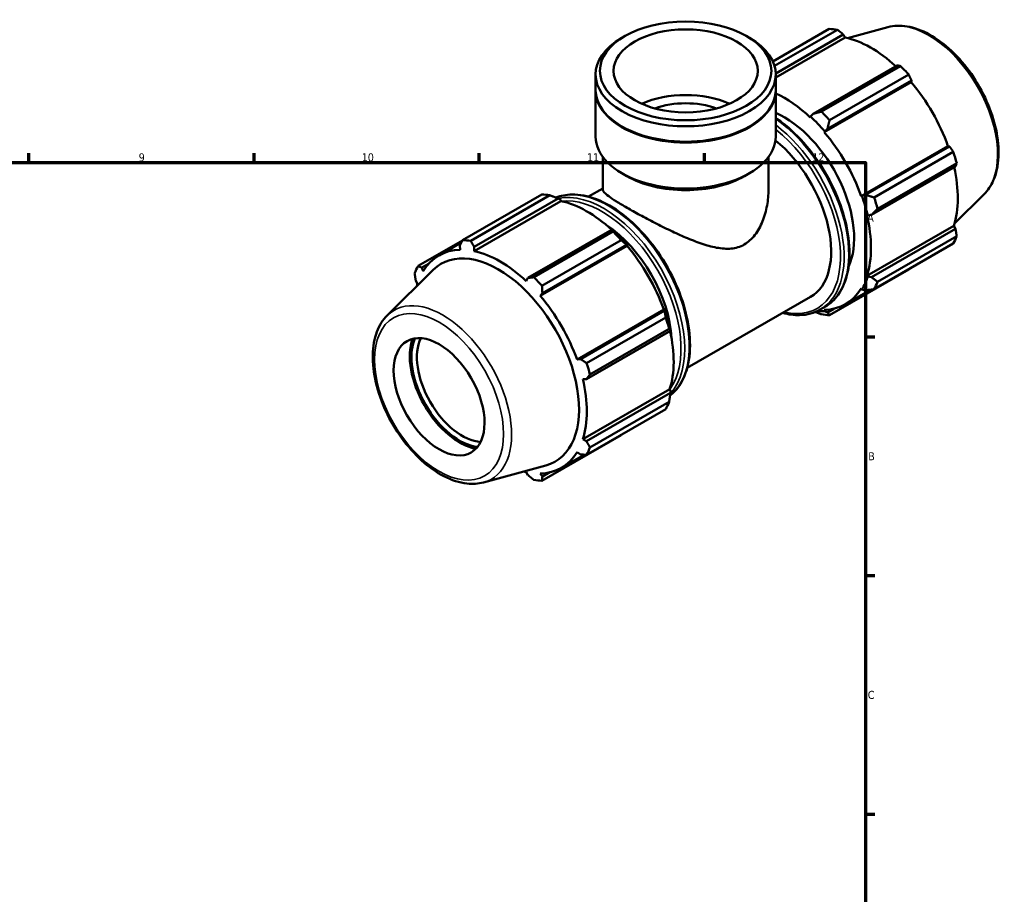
# Model space of a CAD drawing. Header units: millimetres. Extents: x 0 to 931, y 0 to 945.
# Tile 5 of 6: x 558 to 864, y 346 to 618. Entities that reach past the tile are written whole.
import ezdxf

# ---------------------------------------------------------------- set-up
doc = ezdxf.new("R2010")
doc.units = ezdxf.units.MM
for name, color, linetype, lineweight in [('Border (ISO)', 7, 'Continuous', 70), ('Visible (ISO)', 7, 'Continuous', 50), ('Visible Narrow (ISO)', 7, 'Continuous', 35)]:
    doc.layers.add(name, color=color, linetype=linetype, lineweight=lineweight)
doc.styles.add('Note Text (ISO)', font='tahoma.ttf')

# ---------------------------------------------------------------- blocks, each defined once
blk = doc.blocks.new('Borders Default Border')
at = {"layer": 'Border (ISO)'}
for p, q in [((560.67, 574), (560.67, 576.9)), ((630.75, 574), (630.75, 576.9)), ((700.83, 574), (700.83, 576.9)), ((770.92, 574), (770.92, 576.9)), ((821, 519.75), (823.9, 519.75)), ((821, 445.5), (823.9, 445.5)), ((821, 371.25), (823.9, 371.25))]:
    blk.add_line(p, q, dxfattribs=at)
at = {"layer": 'Border (ISO)', "flags": 128}
blk.add_lwpolyline([(20, 20), (20, 574), (821, 574), (821, 20), (20, 20)], dxfattribs=at)
at = {"layer": 'Border (ISO)', "color": 232, "true_color": 0xca0064, "char_height": 2.5, "attachment_point": 7, "style": 'Note Text (ISO)'}
for s, insert in [('9', (594.88, 574.35)), ('10', (664.29, 574.35)), ('11', (734.37, 574.4)), ('12', (804.46, 574.4)), ('A', (821.59, 555.62)), ('B', (821.89, 481.38)), ('C', (821.73, 407.08))]:
    blk.add_mtext(s, dxfattribs=dict(at, insert=insert))

msp = doc.modelspace()

# ---------------------------------------------------------------- linework, layer by layer
at = {"layer": 'Visible (ISO)'}
for p, q in [((827.986, 616.163), (815.468, 612.768)), ((746.123, 613.371), (745.168, 612.817)), ((784.003, 613.371), (784.958, 612.817)), ((792.197, 605.493), (809.768, 615.612)), ((812.299, 615.366), (792.714, 604.088)), ((793.085, 601.785), (814.123, 613.9)), ((793.091, 600.528), (814.667, 612.953)), ((814.123, 613.9), (814.667, 612.953)), ((830.861, 604.261), (804.7, 589.196)), ((807.307, 589.88), (831.932, 604.06)), ((737.035, 596.662), (737.035, 601.448)), ((793.091, 596.662), (793.091, 601.448)), ((834.463, 601.391), (809.838, 587.21)), ((808.201, 583.474), (835.224, 599.035)), ((809.182, 584.468), (835.343, 599.533)), ((835.343, 599.533), (835.224, 599.035)), ((737.035, 582.109), (737.035, 596.416)), ((793.091, 582.109), (793.091, 596.416)), ((803.946, 588.323), (803.859, 588.053)), ((804.7, 589.196), (803.946, 588.323)), ((745.381, 585.169), (745.168, 585.293)), ((784.745, 585.169), (784.958, 585.293)), ((808.201, 583.474), (808.335, 583.694)), ((808.335, 583.694), (809.182, 584.468)), ((819.667, 563.614), (846.69, 579.176)), ((846.69, 579.176), (847.179, 579.033)), ((847.179, 579.033), (821.018, 563.968)), ((823.721, 563.165), (848.346, 577.345)), ((739.277, 565.563), (739.277, 575.784)), ((790.849, 565.563), (790.849, 575.784)), ((849.394, 573.815), (824.77, 559.635)), ((746.759, 569.817), (745.168, 570.74)), ((783.366, 569.817), (784.958, 570.74)), ((822.875, 557.717), (849.036, 572.782)), ((695.663, 549.903), (720.287, 564.083)), ((722.818, 563.838), (698.194, 549.658)), ((734.861, 563.412), (739.277, 565.955)), ((821.018, 563.968), (819.924, 563.621)), ((857.919, 564.184), (848.699, 555.061)), ((726.267, 562.047), (699.243, 546.485)), ((699.265, 547.757), (725.425, 562.822)), ((725.425, 562.822), (726.18, 562.416)), ((726.18, 562.416), (726.267, 562.047)), ((819.924, 563.621), (819.667, 563.614)), ((821.742, 557.5), (822.875, 557.717)), ((821.465, 557.558), (821.742, 557.5)), ((742.164, 553.183), (716.003, 538.118)), ((717.827, 538.352), (742.452, 552.532)), ((742.569, 552.978), (742.164, 553.183)), ((821.465, 538.81), (848.489, 554.372)), ((849.036, 553.429), (822.875, 538.364)), ((848.489, 554.372), (849.036, 553.429)), ((695.617, 549.815), (681.78, 541.847)), ((688.323, 545.128), (695.261, 549.124)), ((744.983, 549.862), (720.358, 535.682)), ((720.485, 533.391), (746.646, 548.456)), ((746.646, 548.456), (746.958, 548.349)), ((848.346, 548.793), (823.721, 534.612)), ((824.77, 536.935), (849.394, 551.115)), ((694.782, 548.192), (694.901, 546.906)), ((699.243, 546.485), (699.265, 547.757)), ((746.824, 548.129), (719.801, 532.567)), ((746.958, 548.349), (746.824, 548.129)), ((682.947, 541.323), (685.214, 542.629)), ((672.207, 526.456), (686.543, 540.641)), ((683.436, 540.252), (682.947, 541.323)), ((809.838, 526.556), (834.463, 540.736)), ((681.09, 537.21), (681.637, 536.267)), ((716.003, 538.118), (715.459, 537.147)), ((821.742, 538.55), (821.465, 538.81)), ((822.875, 538.364), (821.742, 538.55)), ((719.801, 532.567), (720.485, 533.391)), ((814.779, 529.949), (822.617, 534.462)), ((819.667, 534.826), (819.924, 534.523)), ((819.924, 534.523), (821.018, 534.251)), ((765.551, 510.117), (803.936, 532.221)), ((758.29, 528.269), (731.267, 512.708)), ((758.482, 527.956), (732.321, 512.891)), ((758.29, 528.269), (758.547, 528.276)), ((758.547, 528.276), (758.482, 527.956)), ((806.957, 528.283), (808.383, 529.104)), ((808.335, 527.797), (808.201, 528.172)), ((809.182, 527.383), (808.335, 527.797)), ((811.208, 528.549), (809.182, 527.383)), ((734.241, 511.636), (758.865, 525.817)), ((734.177, 506.639), (760.338, 521.704)), ((759.914, 522.287), (735.289, 508.106)), ((760.338, 521.704), (760.365, 522.155)), ((732.321, 512.891), (731.267, 512.708)), ((733.065, 506.652), (734.177, 506.639)), ((760.089, 503.466), (733.065, 487.904)), ((760.089, 503.466), (760.365, 503.206)), ((760.365, 503.206), (760.338, 502.352)), ((760.338, 502.352), (734.177, 487.287)), ((735.289, 485.407), (759.914, 499.587)), ((758.865, 497.264), (734.241, 483.084)), ((720.358, 475.028), (744.983, 489.208)), ((734.177, 487.287), (733.065, 487.904)), ((726.379, 479.043), (733.458, 483.12)), ((731.267, 483.919), (732.321, 483.174)), ((702.14, 474.477), (721.605, 479.756)), ((715.459, 477.687), (716.003, 476.74)), ((720.485, 476.305), (719.801, 477.266)), ((722.808, 477.643), (720.485, 476.305))]:
    msp.add_line(p, q, dxfattribs=at)
for centre, major_axis, ratio in [((765.063, 602.548), (26.683, 0), 0.5758617), ((765.063, 602.548), (22.422, 0), 0.5758617), ((688.342, 501.139), (9.981, -17.332), 0.5780931)]:
    msp.add_ellipse(centre, major_axis=major_axis, ratio=ratio, dxfattribs=at)
for centre, major_axis, ratio, start_param, end_param in [((765.063, 601.448), (-28.028, 0), 0.5758617, 5.5016397, 10.2063236), ((822.115, 578.174), (-20.46, 35.53), 0.5780931, 5.8451561, 5.9396837), ((822.775, 578.554), (19.028, -33.043), 0.5780931, 2.0696433, 2.6635608), ((822.115, 578.174), (20.46, -35.53), 0.5780931, 1.9181653, 2.0126929), ((822.775, 578.554), (19.028, -33.043), 0.5780931, 1.2672974, 1.8781627), ((765.063, 596.416), (-28.028, 0), 0.5758617, 6.2755874, 9.4323759), ((765.063, 596.662), (-28.028, 0), 0.5758617, 0, 3.1415927), ((765.063, 582.109), (-22.423, 0), 0.5758617, 4.0547616, 5.3700163), ((795.751, 562.992), (-19.028, 33.043), 0.5780931, 5.1942882, 5.5985506), ((765.063, 582.109), (-18, 0), 0.5758617, 4.1500055, 5.2747725), ((795.751, 562.992), (15.345, -26.647), 0.5780931, 0.384838, 2.480785), ((795.751, 562.992), (19.233, -33.398), 0.5780931, 1.8781627, 2.0526956), ((797.491, 563.994), (-20.46, 35.53), 0.5780931, 5.059758, 5.1542856), ((765.063, 596.416), (27.728, 0), 0.5758617, 3.9231383, 5.5016397), ((795.751, 562.992), (-19.028, 33.043), 0.5780931, 4.4088901, 5.0197553), ((765.063, 582.109), (-28.028, 0), 0.5758617, 0, 3.1415927), ((788.591, 558.868), (15.345, -26.647), 0.5780931, 0, 2.1531502), ((822.115, 578.174), (20.46, -35.53), 0.5780931, 1.1327672, 1.2272947), ((822.775, 578.554), (19.028, -33.043), 0.5780931, 0.4818993, 1.0759774), ((765.063, 580.276), (25.786, 0), 0.5758617, 3.9231383, 5.5016397), ((732.635, 526.646), (-20.46, 35.53), 0.5780931, 5.8451561, 5.9396837), ((734.374, 527.647), (19.028, -33.043), 0.5780931, 2.0696433, 2.6635608), ((795.751, 562.992), (19.233, -33.398), 0.5780931, 1.0927645, 1.2672974), ((797.491, 563.994), (-20.46, 35.53), 0.5780931, 4.2743598, 4.3688874), ((738.978, 530.298), (15.345, -26.647), 0.5780931, 0.8482448, 2.2933478), ((795.751, 562.992), (-19.028, 33.043), 0.5780931, 3.6234919, 4.2343571), ((732.635, 526.646), (20.46, -35.53), 0.5780931, 1.9181653, 2.0126929), ((734.374, 527.647), (-19.233, 33.398), 0.5780931, 5.0197553, 5.1942882), ((708.01, 512.465), (-20.46, 35.53), 0.5780931, 5.8451561, 5.9396837), ((822.115, 578.174), (20.46, -35.53), 0.5780931, 0.347369, 0.4418966), ((707.351, 512.086), (-19.028, 33.043), 0.5780931, 5.9796864, 6.5905516), ((706.755, 511.742), (-17.733, 30.794), 0.5780931, 2.9904271, 6.4343509), ((707.351, 512.086), (-19.028, 33.043), 0.5780931, 5.1942882, 5.8051535), ((734.374, 527.647), (19.028, -33.043), 0.5780931, 1.2672974, 1.8781627), ((708.01, 512.465), (-20.46, 35.53), 0.5780931, 0.347369, 0.4418966), ((707.351, 512.086), (19.028, -33.043), 0.5780931, 3.6234919, 3.6506343), ((708.01, 512.465), (20.46, -35.53), 0.5780931, 1.9181653, 2.0126929), ((795.751, 562.992), (19.233, -33.398), 0.5780931, 0.3073663, 0.4818993), ((797.491, 563.994), (20.46, -35.53), 0.5780931, 0.347369, 0.4418966), ((795.751, 562.992), (19.028, -33.043), 0.5780931, 5.9796864, 6.5905516), ((707.351, 512.086), (-19.028, 33.043), 0.5780931, 4.4088901, 5.0197553), ((734.374, 527.647), (-19.233, 33.398), 0.5780931, 4.2343571, 4.4088901), ((795.751, 562.992), (19.233, -33.398), 0.5780931, 5.8927531, 5.9796864), ((732.635, 526.646), (20.46, -35.53), 0.5780931, 1.1327672, 1.2272947), ((797.491, 563.994), (20.46, -35.53), 0.5780931, 5.8451561, 5.9396837), ((734.374, 527.647), (19.028, -33.043), 0.5780931, 0.4818993, 1.0759774), ((694.735, 504.821), (-10.94, 18.997), 0.5780931, 0.4501195, 2.6914732), ((694.735, 504.821), (10.579, -18.372), 0.5780931, 3.5447904, 5.8799875), ((695.584, 505.309), (9.981, -17.332), 0.5780931, 3.511361, 5.913417), ((708.01, 512.465), (20.46, -35.53), 0.5780931, 1.1327672, 1.2272947), ((707.351, 512.086), (-19.028, 33.043), 0.5780931, 3.6234919, 4.2343571), ((732.635, 526.646), (20.46, -35.53), 0.5780931, 0.347369, 0.4418966), ((708.01, 512.465), (20.46, -35.53), 0.5780931, 0.347369, 0.4418966), ((707.351, 512.086), (19.028, -33.043), 0.5780931, 5.9796864, 6.5905516), ((707.351, 512.086), (19.028, -33.043), 0.5780931, 5.7741437, 5.8051535), ((708.01, 512.465), (20.46, -35.53), 0.5780931, 5.8451561, 5.9396837)]:
    msp.add_ellipse(centre, major_axis=major_axis, ratio=ratio, start_param=start_param, end_param=end_param, dxfattribs=at)
for points, knots in [([(827.986, 616.163), (829.864, 616.672), (831.896, 616.734), (836.244, 616.019), (838.573, 615.163), (843.253, 612.593), (845.604, 610.844), (850.035, 606.664), (852.114, 604.235), (855.802, 598.95), (857.412, 596.097), (860.015, 590.237), (861.008, 587.231), (862.27, 581.34), (862.536, 578.456), (862.274, 573.089), (861.744, 570.603), (860.075, 566.81), (859.111, 565.363), (857.919, 564.184)], [5.6508865, 5.6508865, 5.6508865, 5.6508865, 5.9414672, 5.9414672, 6.2600776, 6.2600776, 6.59097, 6.59097, 6.9211718, 6.9211718, 7.2498571, 7.2498571, 7.5786217, 7.5786217, 7.9089938, 7.9089938, 8.2396148, 8.2396148, 8.4901479, 8.4901479, 8.4901479, 8.4901479]), ([(793.091, 587.9), (793.741, 587.462), (794.389, 586.997), (797.709, 584.46), (800.305, 581.958), (805.075, 576.303), (807.25, 573.152), (810.966, 566.516), (812.506, 563.033), (814.8, 556.075), (815.552, 552.602), (816.184, 546.007), (816.062, 542.886), (814.933, 537.322), (813.927, 534.874), (811.38, 531.311), (809.986, 530.028), (808.383, 529.104)], [6.3669121, 6.3669121, 6.3669121, 6.3669121, 6.4446419, 6.4446419, 6.7683308, 6.7683308, 7.0913845, 7.0913845, 7.4141927, 7.4141927, 7.737316, 7.737316, 8.0610677, 8.0610677, 8.3836775, 8.3836775, 8.6413135, 8.6413135, 8.6413135, 8.6413135]), ([(724.707, 563.107), (726.226, 563.723), (727.885, 564.052), (732.058, 564.142), (734.652, 563.635), (739.995, 561.565), (742.747, 559.977), (748.096, 555.89), (750.692, 553.388), (755.462, 547.733), (757.637, 544.582), (761.353, 537.946), (762.893, 534.462), (765.187, 527.504), (765.939, 524.032), (766.571, 517.437), (766.449, 514.316), (765.32, 508.752), (764.314, 506.304), (762.121, 503.236), (761.221, 502.289), (760.213, 501.505)], [5.5790957, 5.5790957, 5.5790957, 5.5790957, 5.8061874, 5.8061874, 6.121586, 6.121586, 6.4446419, 6.4446419, 6.7683308, 6.7683308, 7.0913845, 7.0913845, 7.4141927, 7.4141927, 7.737316, 7.737316, 8.0610677, 8.0610677, 8.3836775, 8.3836775, 8.5606744, 8.5606744, 8.5606744, 8.5606744]), ([(739.277, 565.563), (739.277, 565.334), (739.414, 565.062), (740.02, 564.393), (740.489, 563.996), (741.767, 563.061), (742.578, 562.523), (744.501, 561.322), (745.614, 560.659), (748.045, 559.259), (749.405, 558.498), (752.32, 556.913), (753.876, 556.088), (757.064, 554.45), (758.701, 553.635), (761.938, 552.091), (763.538, 551.363), (766.655, 550.036), (768.286, 549.392), (771.525, 548.289), (773.132, 547.831), (776.253, 547.248), (777.768, 547.123), (780.654, 547.389), (782.027, 547.785), (783.296, 548.516)], [10.5868916, 10.5868916, 10.5868916, 10.5868916, 11.1025327, 11.1025327, 11.6181738, 11.6181738, 12.1338149, 12.1338149, 12.649456, 12.649456, 13.1650971, 13.1650971, 13.6807381, 13.6807381, 14.1963792, 14.1963792, 14.7120203, 14.7120203, 15.2505006, 15.2505006, 15.7889808, 15.7889808, 16.3274611, 16.3274611, 16.8659413, 16.8659413, 16.8659413, 16.8659413]), ([(783.296, 548.516), (784.565, 549.247), (785.674, 550.279), (787.568, 552.766), (788.355, 554.217), (789.611, 557.321), (790.08, 558.975), (790.7, 562.299), (790.849, 563.968), (790.849, 565.563)], [0, 0, 0, 0, 0.5384802, 0.5384802, 1.0769605, 1.0769605, 1.6154407, 1.6154407, 2.153921, 2.153921, 2.153921, 2.153921]), ([(806.957, 528.283), (805.05, 527.185), (802.851, 526.601), (798.818, 526.513), (797.061, 526.744), (795.265, 527.228)], [2.3581282, 2.3581282, 2.3581282, 2.3581282, 2.66459471, 2.66459471, 2.88252007, 2.88252007, 2.88252007, 2.88252007]), ([(672.207, 526.456), (670.824, 525.087), (669.75, 523.361), (668.187, 519.241), (667.758, 516.798), (667.632, 511.459), (667.964, 508.548), (669.355, 502.618), (670.413, 499.6), (673.133, 493.758), (674.792, 490.933), (678.554, 485.74), (680.656, 483.373), (685.117, 479.324), (687.478, 477.647), (692.252, 475.18), (694.668, 474.39), (698.786, 473.93), (700.521, 474.038), (702.14, 474.477)], [0.9346301, 0.9346301, 0.9346301, 0.9346301, 1.2252108, 1.2252108, 1.5438212, 1.5438212, 1.8747136, 1.8747136, 2.2049154, 2.2049154, 2.5336007, 2.5336007, 2.8623653, 2.8623653, 3.1927374, 3.1927374, 3.5233584, 3.5233584, 3.7738915, 3.7738915, 3.7738915, 3.7738915])]:
    msp.add_open_spline(points, degree=3, knots=knots, dxfattribs=at)
for points, weights in [([(814.123, 613.9), (813.233, 614.62), (812.299, 615.366)], [1.00222338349, 1.00151994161, 1]), ([(831.932, 604.06), (831.389, 604.165), (830.861, 604.261)], [1, 1.00151994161, 1.00222338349]), ([(835.343, 599.533), (834.916, 600.445), (834.463, 601.391)], [1.00222338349, 1.00151994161, 1]), ([(807.307, 589.88), (805.966, 589.524), (804.7, 589.196)], [1.01598000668, 1.01136250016, 1.00594412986]), ([(809.182, 584.468), (809.492, 585.805), (809.838, 587.21)], [1.00594412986, 1.01136250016, 1.01598000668]), ([(848.346, 577.345), (847.754, 578.208), (847.179, 579.033)], [1, 1.00151994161, 1.00222338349]), ([(849.036, 572.782), (849.215, 573.29), (849.394, 573.815)], [1.00222338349, 1.00151994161, 1]), ([(722.818, 563.838), (724.16, 563.326), (725.425, 562.822)], [1.01598000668, 1.01136250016, 1.00594412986]), ([(823.721, 563.165), (822.331, 563.568), (821.018, 563.968)], [1.01598000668, 1.01136250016, 1.00594412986]), ([(822.875, 557.717), (823.791, 558.65), (824.77, 559.635)], [1.00594412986, 1.01136250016, 1.01598000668]), ([(742.164, 553.183), (742.316, 552.871), (742.452, 552.532)], [1.00594412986, 1.01136250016, 1.01598000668]), ([(849.394, 551.115), (849.215, 552.298), (849.036, 553.429)], [1, 1.00151994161, 1.00222338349]), ([(694.782, 548.192), (695.21, 549.028), (695.663, 549.903)], [1.00222338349, 1.00151994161, 1]), ([(698.194, 549.658), (698.736, 548.686), (699.265, 547.757)], [1, 1.00151994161, 1.00222338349]), ([(744.983, 549.862), (745.843, 549.151), (746.646, 548.456)], [1.01598000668, 1.01136250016, 1.00594412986]), ([(681.09, 537.21), (680.911, 538.341), (680.732, 539.524)], [1.00222338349, 1.00151994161, 1]), ([(681.78, 541.847), (682.372, 541.577), (682.947, 541.323)], [1, 1.00151994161, 1.00222338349]), ([(834.463, 540.736), (834.486, 540.78), (834.509, 540.824)], [1, 1.0000765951, 1.00015111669]), ([(716.003, 538.118), (716.893, 538.23), (717.827, 538.352)], [1.00222338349, 1.00151994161, 1]), ([(824.77, 536.935), (823.791, 537.658), (822.875, 538.364)], [1.01598000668, 1.01136250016, 1.00594412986]), ([(720.358, 535.682), (720.419, 534.511), (720.485, 533.391)], [1, 1.00151994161, 1.00222338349]), ([(821.018, 534.251), (822.331, 534.422), (823.721, 534.612)], [1.00594412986, 1.01136250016, 1.01598000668]), ([(758.482, 527.956), (758.681, 526.915), (758.865, 525.817)], [1.00594412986, 1.01136250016, 1.01598000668]), ([(805.419, 527.533), (806.343, 527.169), (807.307, 526.801)], [1.00891983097, 1.01265726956, 1.01598000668]), ([(809.838, 526.556), (809.492, 526.971), (809.182, 527.383)], [1.01598000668, 1.01136250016, 1.00594412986]), ([(759.914, 522.287), (760.142, 521.996), (760.338, 521.704)], [1.01598000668, 1.01136250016, 1.00594412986]), ([(732.321, 512.891), (733.258, 512.274), (734.241, 511.636)], [1.00222338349, 1.00151994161, 1]), ([(735.289, 508.106), (734.718, 507.356), (734.177, 506.639)], [1, 1.00151994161, 1.00222338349]), ([(760.338, 502.352), (760.142, 501.004), (759.914, 499.587)], [1.00594412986, 1.01136250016, 1.01598000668]), ([(734.177, 487.287), (734.718, 486.364), (735.289, 485.407)], [1.00222338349, 1.00151994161, 1]), ([(745.069, 489.32), (745.026, 489.264), (744.983, 489.208)], [1.01550987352, 1.01574596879, 1.01598000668]), ([(734.241, 483.084), (733.258, 483.128), (732.321, 483.174)], [1, 1.00151994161, 1.00222338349]), ([(717.827, 475.273), (716.893, 476.019), (716.003, 476.74)], [1, 1.00151994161, 1.00222338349]), ([(720.485, 476.305), (720.419, 475.677), (720.358, 475.028)], [1.00222338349, 1.00151994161, 1])]:
    msp.add_rational_spline(points, weights, degree=2, dxfattribs=at)
at = {"layer": 'Visible Narrow (ISO)'}
for centre, major_axis, start_param, end_param in [((840.664, 588.855), (-15.139, 26.289), 3.2927583, 6.1320197), ((790.582, 560.015), (17.8, -30.911), 0, 2.258503), ((789.156, 559.194), (17.8, -30.911), 0, 2.2014912), ((788.591, 558.868), (17.401, -30.218), 5.7921536, 8.4577661), ((740.969, 531.445), (-17.8, 30.911), 3.2260452, 6.2000593), ((739.543, 530.624), (17.8, -30.911), 0.1832522, 2.9598557), ((738.978, 530.298), (-17.401, 30.218), 3.3878109, 6.0412241), ((689.462, 501.784), (-15.139, 26.289), 2.9904271, 6.4343509)]:
    msp.add_ellipse(centre, major_axis=major_axis, ratio=0.5780931, start_param=start_param, end_param=end_param, dxfattribs=at)
msp.add_ellipse((688.342, 501.139), major_axis=(14.163, -24.594), ratio=0.5780931, dxfattribs=at)

# ---------------------------------------------------------------- block references
msp.add_blockref('Borders Default Border', (0, 0))

doc.saveas('drawing.dxf')
